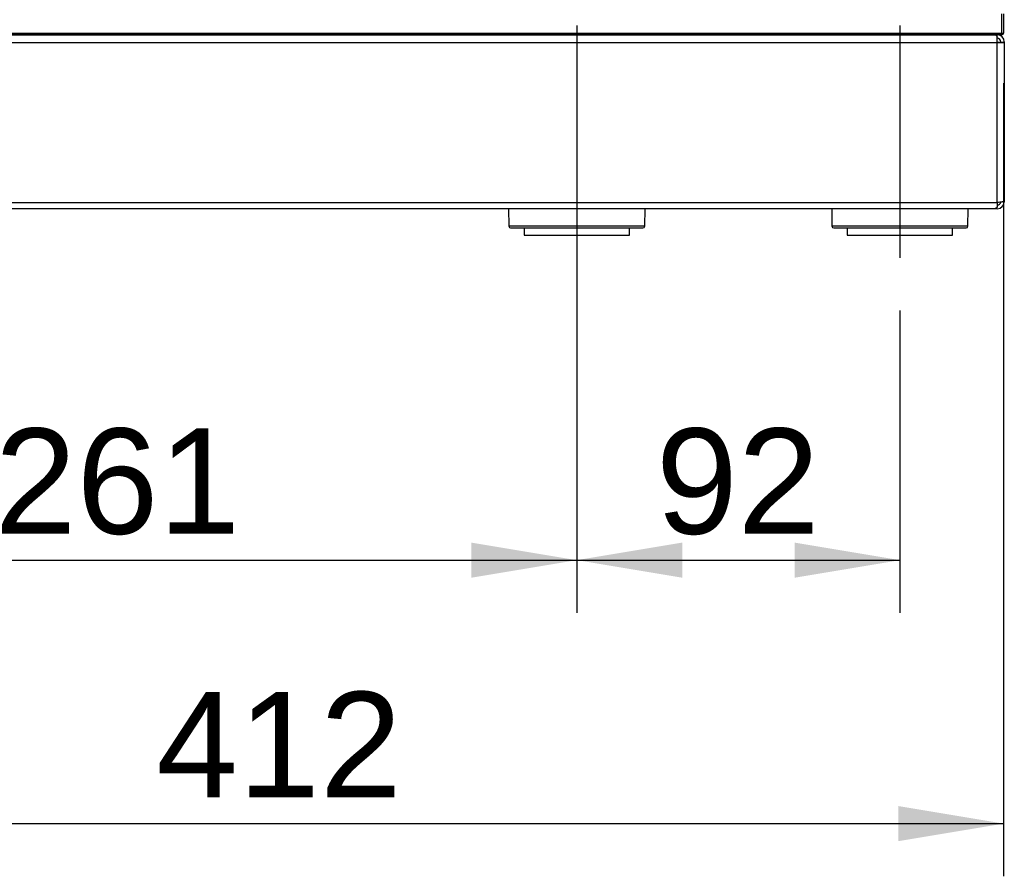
# Model space of a CAD drawing. Header units: millimetres. Extents: x 21 to 270, y 0 to 189.
# Tile 7 of 39: x 48 to 76, y 107 to 131. Entities that reach past the tile are written whole.
import ezdxf
from ezdxf.enums import TextEntityAlignment as Align
from ezdxf.lldxf.tags import DXFTag

# ---------------------------------------------------------------- set-up
doc = ezdxf.new("R2010")
doc.units = ezdxf.units.MM
doc.layers.add('134.125_BW4_CTM-', color=7, linetype='Continuous')
doc.layers.add('Standard', color=7, linetype='Continuous')
doc.styles.add('SEACAD_Arial', font='arial.ttf')
tags = doc.linetypes.add('CENTER2', pattern=[28.575, 19.05, -3.175, 3.175, -3.175]).pattern_tags.tags
tags[10:11] = [DXFTag(74, 4), DXFTag(75, 0), DXFTag(340, '0'), DXFTag(46, 0.0), DXFTag(50, 0.0), DXFTag(44, 0.0), DXFTag(45, 0.0)]
tags[8:9] = [DXFTag(74, 4), DXFTag(75, 0), DXFTag(340, '0'), DXFTag(46, 0.0), DXFTag(50, 0.0), DXFTag(44, 0.0), DXFTag(45, 0.0)]
tags[6:7] = [DXFTag(74, 4), DXFTag(75, 0), DXFTag(340, '0'), DXFTag(46, 0.0), DXFTag(50, 0.0), DXFTag(44, 0.0), DXFTag(45, 0.0)]
tags[4:5] = [DXFTag(74, 4), DXFTag(75, 0), DXFTag(340, '0'), DXFTag(46, 0.0), DXFTag(50, 0.0), DXFTag(44, 0.0), DXFTag(45, 0.0)]
doc.dimstyles.new('ISO', dxfattribs={"dimtxt": 3, "dimasz": 3, "dimexe": 1.5, "dimexo": 1.5, "dimgap": 0.75, "dimtad": 1, "dimdec": 0, "dimlfac": 10, "dimtxsty": 'SEACAD_Arial', "dimblk1": '_SE_FILLED', "dimblk2": '_SE_FILLED', "dimsah": 1, "dimcen": 1.5, "dimazin": 0, "dimtfac": 0.7, "dimtdec": 3, "dimtmove": 0, "dimatfit": 3, "dimfxl": 1, "dimarcsym": 0})

# ---------------------------------------------------------------- blocks, each defined once
blk = doc.blocks.new('SEANNOT_GROUP1')
at = {"layer": 'Standard', "color": 7, "linetype": 'CENTER2'}
blk.add_line((0, 6.66), (0, 0), dxfattribs=at)
blk = doc.blocks.new('SEANNOT_GROUP2')
at = {"layer": 'Standard', "color": 7, "linetype": 'CENTER2'}
blk.add_line((0, 6.617), (0, 0), dxfattribs=at)
blk = doc.blocks.new('SE1')
at = {"layer": '134.125_BW4_CTM-', "color": 7, "linetype": 'Continuous'}
for p, q in [((41.216, 5.745), (41.216, 6.293)), ((41.266, 6.299), (41.266, 5.75)), ((0.116, 5.744), (41.216, 5.744)), ((41.216, 5.7), (0.116, 5.7)), ((0.351, 5.7), (41.022, 5.7)), ((40.511, 5.7), (40.511, 5.7)), ((40.711, 5.7), (40.711, 5.7)), ((41.022, 5.7), (41.029, 5.7)), ((41.029, 5.7), (41.073, 5.7)), ((41.073, 5.7), (41.086, 5.7)), ((41.073, 5.7), (41.073, 5.656)), ((41.086, 5.475), (41.086, 5.632)), ((41.216, 5.744), (41.216, 5.745)), ((41.216, 5.7), (41.216, 5.744)), ((41.266, 5.75), (41.266, 5.748)), ((41.266, 5.75), (41.266, 5.75)), ((41.086, 5.475), (0.286, 5.475)), ((41.086, 0.938), (41.086, 5.475)), ((41.157, 5.491), (41.228, 5.482)), ((41.186, 5.5), (41.186, 5.487)), ((41.229, 5.487), (41.286, 5.487)), ((41.286, 5.5), (41.286, 5.487)), ((41.286, 5.487), (41.286, 0.95)), ((0.286, 0.925), (41.086, 0.925)), ((41.086, 0.925), (41.086, 0.938)), ((41.086, 0.925), (41.086, 0.8)), ((41.006, 0.75), (0.367, 0.75)), ((27.172, 0.75), (27.181, 0.249)), ((31.051, 0.249), (31.06, 0.75)), ((36.372, 0.75), (36.381, 0.249)), ((40.251, 0.249), (40.26, 0.75)), ((41.055, 0.75), (41.017, 0.75)), ((41.055, 0.771), (41.055, 0.75)), ((41.086, 0.75), (41.055, 0.75)), ((31.051, 0.249), (27.181, 0.249)), ((27.231, 0.2), (31.001, 0.2)), ((27.616, 0.2), (27.616, 0)), ((27.616, 0), (30.616, 0)), ((30.616, 0), (30.616, 0.2)), ((40.251, 0.249), (36.381, 0.249)), ((36.431, 0.2), (40.201, 0.2)), ((36.816, 0.2), (36.816, 0)), ((36.816, 0), (39.816, 0)), ((39.816, 0), (39.816, 0.2))]:
    blk.add_line(p, q, dxfattribs=at)
for centre, radius, start, end in [((31.315, 5.65), 0.05, 83.0203, 90), ((40.461, 5.65), 0.05, 83.0203, 90), ((40.511, 5.5), 0.2, 87.6405, 90), ((40.515, 5.65), 0.05, 85.2799, 90), ((41.086, 5.5), 0.2, 0, 90), ((41.216, 5.75), 0.05, 270, 357.9924), ((41.086, 5.5), 0.1, 0, 90), ((41.226, 6.062), 0.575, 264.5563, 270.2808), ((41.086, 0.95), 0.2, 270, 0), ((41.086, 0.95), 0.1, 270, 355.1798), ((27.231, 0.25), 0.05, 181, 270), ((31.001, 0.25), 0.05, 270, 359), ((36.431, 0.25), 0.05, 181, 270), ((40.201, 0.25), 0.05, 270, 359)]:
    blk.add_arc(centre, radius, start, end, dxfattribs=at)
for centre, major_axis, ratio, start_param, end_param in [((41.216, 5.751), (0.05, -0.0009), 0.121832, 4.714524, 6.281051), ((41.216, 5.75), (-0.05, 0.0018), 0.121796, 1.575066, 3.141593), ((41.086, 5.5), (-0.1, 0), 0.121869, 1.570796, 2.356194), ((41.086, 5.5), (-0.2, 0), 0.121869, 1.570796, 2.356194), ((41.086, 0.963), (0.2, 0), 0.121869, 4.712389, 5.497787)]:
    blk.add_ellipse(centre, major_axis=major_axis, ratio=ratio, start_param=start_param, end_param=end_param, dxfattribs=at)
for points in [[(41.022, 5.7), (41.032, 5.7), (41.043, 5.694), (41.065, 5.67), (41.076, 5.653), (41.086, 5.632)], [(41.228, 5.482), (41.246, 5.483), (41.261, 5.483), (41.281, 5.485), (41.286, 5.486), (41.286, 5.487)], [(41.286, 0.95), (41.286, 0.949), (41.281, 0.948), (41.261, 0.946), (41.246, 0.946), (41.228, 0.945)], [(41.086, 0.8), (41.073, 0.784), (41.06, 0.771), (41.033, 0.754), (41.019, 0.75), (41.006, 0.75)]]:
    blk.add_open_spline(points, degree=3, knots=[0, 0, 0, 0, 0.5, 0.5, 1, 1, 1, 1], dxfattribs=at)
blk.add_open_spline([(41.157, 5.491), (41.162, 5.491), (41.166, 5.49), (41.17, 5.49)], degree=3, dxfattribs=at)
blk = doc.blocks.new('DMBLK19')
at = {"layer": 'Standard', "linetype": 'Continuous'}
for points in [[(41.08, 115.03), (41.08, 116.03), (38.08, 115.53)], [(61.18, 115.03), (64.18, 115.53), (61.18, 116.03)]]:
    blk.add_hatch(color=7, dxfattribs=at).paths.add_polyline_path(points)
at = {"layer": 'Standard', "color": 7, "linetype": 'Continuous'}
for p, q in [((38.08, 129.253), (38.08, 114.03)), ((64.18, 122.593), (64.18, 114.03)), ((38.08, 115.53), (64.18, 115.53))]:
    blk.add_line(p, q, dxfattribs=at)
at = {"layer": 'Standard', "color": 7, "linetype": 'Continuous', "style": 'SEACAD_Arial'}
blk.add_text('261', height=3, dxfattribs=at).set_placement((47.608, 119.28), align=Align.TOP_LEFT)
blk = doc.blocks.new('_SE_FILLED')
at = {"color": 0}
blk.add_line((0, 0), (-1, 0), dxfattribs=at)
blk.add_solid([(0, 0), (-1, -0.1665), (-1, 0.1665), (0, 0)], dxfattribs=at)
blk = doc.blocks.new('DMBLK20')
at = {"layer": 'Standard', "linetype": 'Continuous'}
for points in [[(67.18, 115.03), (67.18, 116.03), (64.18, 115.53)], [(70.38, 115.03), (73.38, 115.53), (70.38, 116.03)]]:
    blk.add_hatch(color=7, dxfattribs=at).paths.add_polyline_path(points)
at = {"layer": 'Standard', "color": 7, "linetype": 'Continuous'}
for p, q in [((64.18, 129.253), (64.18, 114.03)), ((73.38, 122.636), (73.38, 114.03)), ((64.18, 115.53), (73.38, 115.53))]:
    blk.add_line(p, q, dxfattribs=at)
at = {"layer": 'Standard', "color": 7, "linetype": 'Continuous', "style": 'SEACAD_Arial'}
blk.add_text('92', height=3, dxfattribs=at).set_placement((66.432, 119.28), align=Align.TOP_LEFT)
blk = doc.blocks.new('DMBLK21')
at = {"layer": 'Standard', "linetype": 'Continuous'}
for points in [[(38.13, 107.53), (38.13, 108.53), (35.13, 108.03)], [(73.33, 107.53), (76.33, 108.03), (73.33, 108.53)]]:
    blk.add_hatch(color=7, dxfattribs=at).paths.add_polyline_path(points)
at = {"layer": 'Standard', "color": 7, "linetype": 'Continuous'}
for p, q in [((35.13, 133.136), (35.13, 106.53)), ((76.33, 129.106), (76.33, 106.53)), ((35.13, 108.03), (76.33, 108.03))]:
    blk.add_line(p, q, dxfattribs=at)
at = {"layer": 'Standard', "color": 7, "linetype": 'Continuous', "style": 'SEACAD_Arial'}
blk.add_text('412', height=3, dxfattribs=at).set_placement((52.208, 111.78), align=Align.TOP_LEFT)

msp = doc.modelspace()

# ---------------------------------------------------------------- block references
at = {"layer": 'Standard', "color": 7}
for name, p in [('SE1', (35.064, 124.7859)), ('SEANNOT_GROUP1', (64.18, 124.0925)), ('SEANNOT_GROUP2', (73.38, 124.1355))]:
    msp.add_blockref(name, p, dxfattribs=at)

# ---------------------------------------------------------------- dimensions: what is measured, and where the dimension line sits
at = {"layer": 'Standard', "color": 7, "linetype": 'Continuous'}
for base, p1, p2, picture, middle in [((76.33, 108.0299), (35.13, 134.6359), (76.33, 130.6059), 'DMBLK21', (55.73, 108.0299)), ((64.18, 115.5299), (38.08, 130.7529), (64.18, 124.0925), 'DMBLK19', (51.13, 115.5299)), ((73.38, 115.5299), (64.18, 130.7529), (73.38, 124.1355), 'DMBLK20', (68.78, 115.5299))]:
    dim = msp.add_linear_dim(base=base, p1=p1, p2=p2, text='\\A1;<>', dimstyle='ISO', override={"dimdec": 2}, dxfattribs=at)
    dim.commit()
    dim.dimension.update_dxf_attribs({"geometry": picture, "text_midpoint": middle, "dimtype": 160})

doc.saveas('drawing.dxf')
